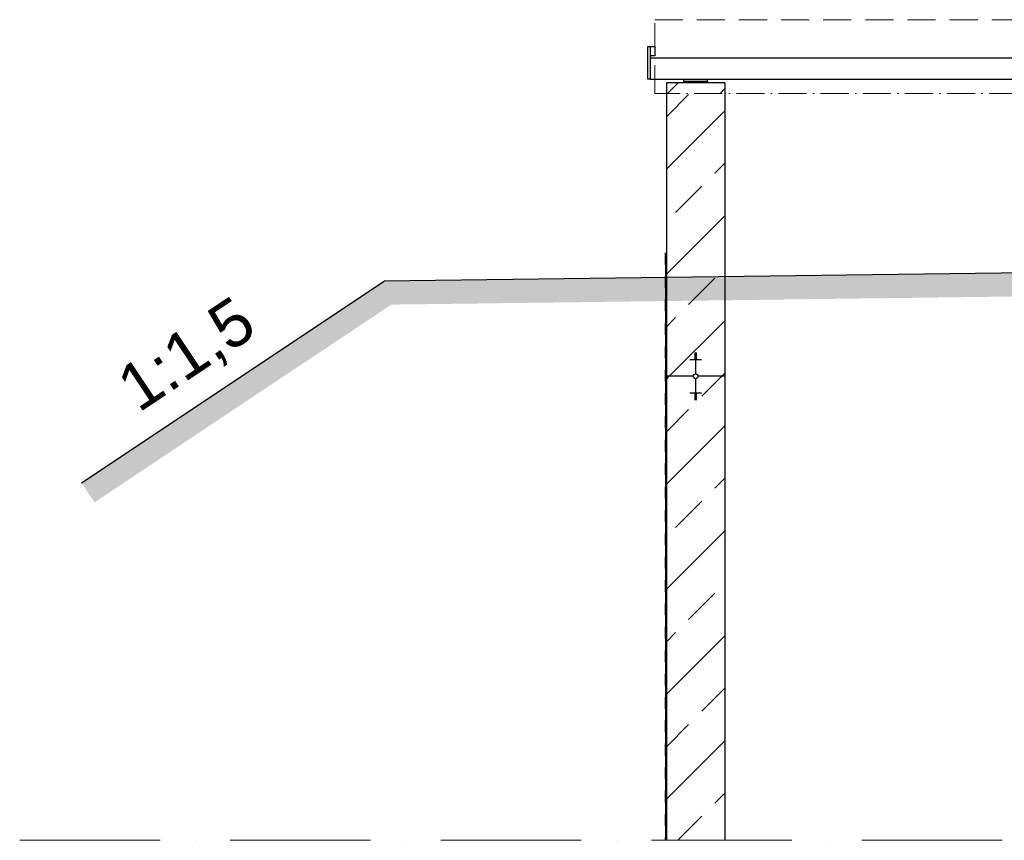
# Model space of a CAD drawing. Header units: millimetres. Extents: x 2605 to 1198744, y 17680 to 73723.
# Tile 6 of 256: x 3879 to 8088, y 51050 to 54559. Entities that reach past the tile are written whole.
import ezdxf

# ---------------------------------------------------------------- set-up
doc = ezdxf.new("R2010")
doc.units = ezdxf.units.MM
doc.linetypes.add('ACAD_ISO10W100', pattern=[18, 12, -3, 0, -3])
doc.linetypes.add('JIS_02_1.0', pattern=[2, 1, -1])
doc.layers.add('Mittellinien', color=7, linetype='Continuous', lineweight=5)
doc.styles.add('LBB3.5M1000', font='isocp.shx', dxfattribs={"height": 3.5})
pattern_1 = [(45, (-21381.03, 16915), (-224.5064, 224.5064), []), (45, (-21156.52, 16915), (-224.5064, 224.5064), [158.75, -79.375])]

msp = doc.modelspace()

# ---------------------------------------------------------------- hatches: boundary and pattern name
at = {"lineweight": 13}
h = msp.add_hatch(dxfattribs=at)
h.set_pattern_fill('ANSI33', color=256, scale=50, style=0)
h.set_pattern_definition([(45, (0, 54779.8), (-224.506, 224.506), []), (45, (224.5, 54779.8), (-224.506, 224.506), [158.75, -79.375])])
h.paths.add_polyline_path([(6893.41118, 54289.15536), (6643.41118, 54289.15536), (6643.41118, 54244.15536), (6893.41118, 54244.15536)])
h = msp.add_hatch(dxfattribs=at)
h.set_pattern_fill('ANSI33', color=256, scale=50, style=0)
h.set_pattern_definition(pattern_1)
h.paths.add_polyline_path([(6893.41118, 54244.15536), (6643.41118, 54244.15536), (6643.41118, 53502.49853), (6893.41118, 53505.75632)])
h = msp.add_hatch()
h.set_pattern_fill('EARTH', color=256, scale=12.5, angle=45.64495339, style=0)
h.set_pattern_definition([(45.645, (10075.91, 53036.38), (-1.2636, 112.2461), [79.375, -79.375]), (45.645, (10054.63, 53057.19), (-1.2636, 112.2461), [79.375, -79.375]), (45.645, (10033.346, 53077.996), (-1.2636, 112.2461), [79.375, -79.375]), (135.645, (10033.19, 53092.03), (-112.2461, -1.2636), [79.375, -79.375]), (135.645, (10054, 53113.31), (-112.2461, -1.2636), [79.375, -79.375]), (135.645, (10074.81, 53134.59), (-112.2461, -1.2636), [79.375, -79.375])])
h.paths.add_polyline_path([(4198.8812, 52494.77467), (4143.41118, 52577.9797), (5436.77004, 53440.21894), (16008.41302, 53577.9797), (16008.41302, 53477.97121), (5467.63824, 53340.6127)])
h = msp.add_hatch(dxfattribs=at)
h.set_pattern_fill('ANSI33', color=256, scale=50, style=0)
h.set_pattern_definition(pattern_1)
h.paths.add_polyline_path([(6893.41118, 53505.75632), (6643.41118, 53502.49853), (6643.41118, 53034.15536), (6758.05865, 53034.15536, -1), (6778.76371, 53034.15536), (6893.41118, 53034.15536)])
h = msp.add_hatch(dxfattribs=at)
h.set_pattern_fill('ANSI33', color=256, scale=50, style=0)
h.set_pattern_definition(pattern_1)
h.paths.add_polyline_path([(6893.41118, 53034.15536), (6778.76371, 53034.15536, -1), (6758.05865, 53034.15536), (6643.41118, 53034.15536), (6643.41118, 52684.15536), (6893.41118, 52684.15536)])
h = msp.add_hatch(dxfattribs=at)
h.set_pattern_fill('ANSI33', color=256, scale=50, style=0)
h.set_pattern_definition(pattern_1)
h.paths.add_polyline_path([(6643.41118, 51049.66842), (6893.41118, 51049.66842), (6893.41118, 52684.15536), (6643.41118, 52684.15536)])

# ---------------------------------------------------------------- linework, layer by layer
for p, q in [((6563.41118, 54304.15536), (6563.41118, 54444.15536)), ((6563.41118, 54444.15536), (6573.41118, 54444.15536)), ((6573.41118, 54444.15536), (6573.41118, 54394.15536)), ((6573.41118, 54444.15536), (6593.41118, 54444.15536)), ((6593.41118, 54444.15536), (6593.41118, 54404.15536)), ((6593.41118, 54404.15536), (6573.41118, 54404.15536)), ((10118.41118, 54394.15536), (6573.41118, 54394.15536)), ((6573.41118, 54394.15536), (6573.41118, 54304.15536)), ((6573.41118, 54304.15536), (6563.41118, 54304.15536)), ((6573.41118, 54304.15536), (10118.41118, 54304.15536)), ((6718.41118, 54294.15536), (6718.41118, 54304.15536)), ((6818.41118, 54304.15536), (6818.41118, 54294.15536)), ((6893.41118, 54289.15536), (6643.41118, 54289.15536)), ((6643.41118, 54289.15536), (6643.41118, 51049.66842)), ((6718.41118, 54294.15536), (6713.41118, 54289.15536)), ((6818.41118, 54294.15536), (6718.41118, 54294.15536)), ((6818.41118, 54294.15536), (6823.41118, 54289.15536)), ((6893.41118, 54289.15536), (6893.41118, 51049.66842)), ((16008.41302, 53577.9797), (5436.77004, 53440.21894)), ((6639.41118, 53562.06641), (6639.41118, 51049.66842)), ((4143.41118, 52577.9797), (5436.77004, 53440.21894)), ((6763.41118, 53133.80864), (6773.41118, 53133.80864)), ((6763.41118, 53130.28873), (6773.41118, 53130.28873)), ((6763.41118, 53126.76883), (6773.41118, 53126.76883)), ((6763.41118, 53123.24892), (6773.41118, 53123.24892)), ((6768.41118, 53134.15536), (6768.41118, 53044.50789)), ((6743.41118, 53105.6494), (6793.41118, 53105.6494)), ((6763.41118, 53119.72902), (6773.41118, 53119.72902)), ((6763.41118, 53116.20911), (6773.41118, 53116.20911)), ((6763.41118, 53112.68921), (6773.41118, 53112.68921)), ((6763.41118, 53109.1693), (6773.41118, 53109.1693)), ((6758.05865, 53034.15536), (6643.41118, 53034.15536)), ((6768.41118, 53023.80283), (6768.41118, 52934.15536)), ((6893.41118, 53034.15536), (6778.76371, 53034.15536)), ((6743.41118, 52962.66132), (6793.41118, 52962.66132)), ((6763.41118, 52959.14141), (6773.41118, 52959.14141)), ((6763.41118, 52955.62151), (6773.41118, 52955.62151)), ((6763.41118, 52952.1016), (6773.41118, 52952.1016)), ((6763.41118, 52948.5817), (6773.41118, 52948.5817)), ((6763.41118, 52945.06179), (6773.41118, 52945.06179)), ((6763.41118, 52941.54189), (6773.41118, 52941.54189)), ((6763.41118, 52938.02198), (6773.41118, 52938.02198)), ((6763.41118, 52934.50208), (6773.41118, 52934.50208))]:
    msp.add_line(p, q)
at = {"linetype": 'JIS_02_1.0', "lineweight": 50, "ltscale": 50}
msp.add_line((6641.41118, 53562.09247), (6641.41118, 51049.66842), dxfattribs=at)
at = {"linetype": 'ACAD_ISO10W100', "lineweight": 18, "ltscale": 10}
msp.add_lwpolyline([(6593.41118, 54559.15536), (8503.41118, 54559.15536), (8503.41118, 54244.15536), (6593.41118, 54244.15536)], close=True, dxfattribs=at)
msp.add_circle((6768.41118, 53034.15536), 10.35253)
at = {"layer": 'Mittellinien', "linetype": 'ACAD_ISO10W100', "ltscale": 50}
msp.add_line((3878.80074, 51049.66842), (33180.27605, 51049.66842), dxfattribs=at)

# ---------------------------------------------------------------- texts
at = {"insert": (4275.6573, 53042.04976), "char_height": 200, "width": 340.570193, "attachment_point": 1, "rotation": 33.69006753, "style": 'LBB3.5M1000'}
msp.add_mtext('{\\fArial|b0|i0|c0|p34;1:1,5}', dxfattribs=at)

doc.saveas('drawing.dxf')
